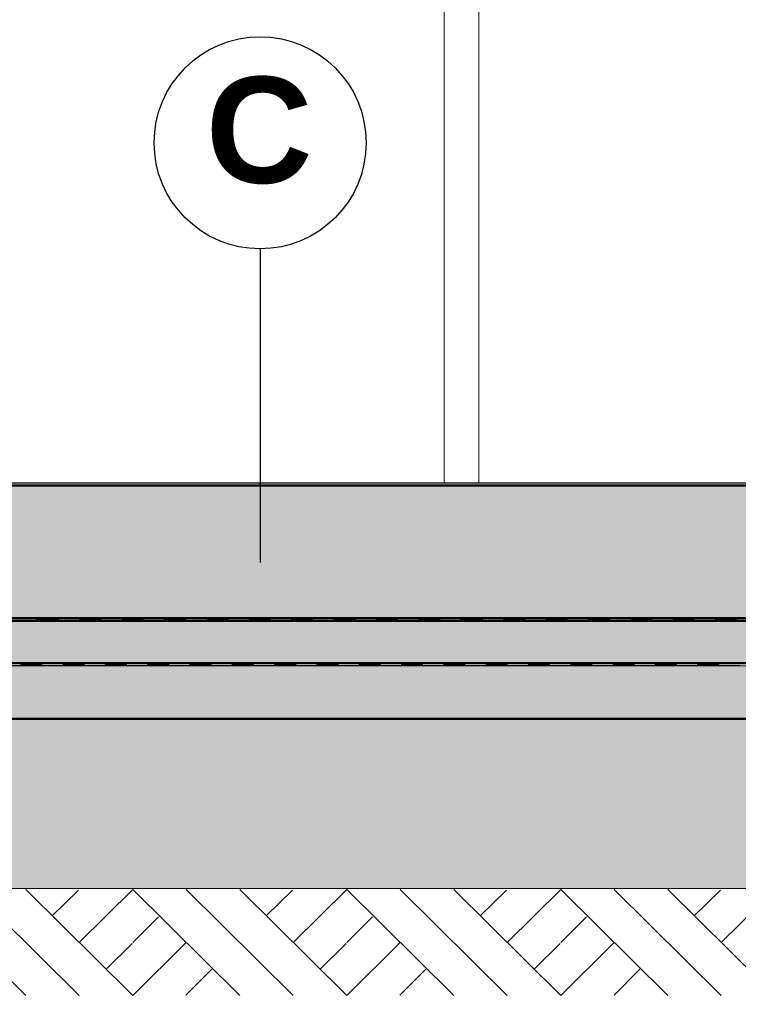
# Model space of a CAD drawing. Header units: metres. Extents: x 1314 to 1415, y -87 to -52.
# Tile 98 of 256: x 1329.86 to 1331.21, y -63.21 to -61.35. Entities that reach past the tile are written whole.
import ezdxf

# ---------------------------------------------------------------- set-up
doc = ezdxf.new("R2010")
doc.units = ezdxf.units.M
doc.header["$PDMODE"] = 65
doc.linetypes.add('AUSGEZOGEN', pattern=[0])
for name, color, linetype, lineweight in [('XR$2$Ansicht', 1, 'AUSGEZOGEN', 50), ('XR$2$Design', 4, 'AUSGEZOGEN', 13), ('XR$2$Sanitär', 4, 'AUSGEZOGEN', 13), ('XR$2$Wand', 1, 'AUSGEZOGEN', 50), ('XR$3$Maßlinie 1_50', 7, 'AUSGEZOGEN', 25), ('XR$3$Text 1_100', 3, 'AUSGEZOGEN', 18), ('XR$4$Design', 4, 'AUSGEZOGEN', 13), ('XR$4$Muster', 4, 'AUSGEZOGEN', 13), ('XR$4$Wand', 1, 'AUSGEZOGEN', 50)]:
    doc.layers.add(name, color=color, linetype=linetype, lineweight=lineweight)
doc.styles.add('ARIAL', font='arial.ttf')
doc.dimstyles.new('DIMSTYLE_14', dxfattribs={"dimtxt": 0.175, "dimasz": 0.15, "dimexe": 0, "dimexo": 0, "dimgap": 0.0875, "dimtad": 2, "dimrnd": 0.005, "dimzin": 4, "dimdsep": 46, "dimtxsty": 'ARIAL', "dimblk1": 'ALL_ML_KREIS', "dimblk2": 'ALL_ML_KREIS', "dimsah": 1, "dimcen": 0, "dimclrd": 3, "dimclre": 3, "dimclrt": 3, "dimadec": 0, "dimazin": 0, "dimtfac": 1, "dimtdec": 0, "dimtix": 1, "dimtmove": 2, "dimatfit": 3, "dimfxl": 0, "dimtzin": 0, "dimlwd": 0, "dimlwe": 25, "dimarcsym": 0})
doc.dimstyles.new('DIMSTYLE_5', dxfattribs={"dimtxt": 0.125, "dimasz": 0.15, "dimexe": 0, "dimexo": 0, "dimgap": 0.0625, "dimtad": 2, "dimrnd": 0.005, "dimzin": 4, "dimdsep": 46, "dimtxsty": 'ARIAL', "dimblk1": 'ALL_ML_KREIS', "dimblk2": 'ALL_ML_KREIS', "dimsah": 1, "dimcen": 0, "dimclrd": 3, "dimclre": 3, "dimclrt": 3, "dimadec": 0, "dimazin": 0, "dimtfac": 1, "dimtdec": 0, "dimtix": 1, "dimtmove": 2, "dimatfit": 3, "dimfxl": 0, "dimtzin": 0, "dimlwd": 0, "dimlwe": 25, "dimarcsym": 0})
doc.dimstyles.new('DIMSTYLE_9', dxfattribs={"dimtxt": 0.125, "dimasz": 0.15, "dimexe": 0, "dimexo": 0, "dimgap": 0.0625, "dimtad": 2, "dimrnd": 0.005, "dimzin": 4, "dimdsep": 46, "dimtxsty": 'ARIAL', "dimblk1": 'ALL_ML_KREIS', "dimblk2": 'ALL_ML_KREIS', "dimsah": 1, "dimcen": 0, "dimclrd": 3, "dimclre": 3, "dimclrt": 3, "dimadec": 0, "dimazin": 0, "dimtfac": 1, "dimtdec": 0, "dimtix": 1, "dimtmove": 2, "dimatfit": 3, "dimfxl": 0, "dimtzin": 0, "dimlwd": 0, "dimlwe": 25, "dimarcsym": 0})

# ---------------------------------------------------------------- blocks, each defined once
blk = doc.blocks.new('MUSTERELEMENT_41')
at = {"layer": 'XR$2$Design', "color": 4, "linetype": 'AUSGEZOGEN', "lineweight": 13, "transparency": 33554687}
for p, q in [((1329.8087, -62.4797), (1329.8887, -62.4797)), ((1329.8887, -62.4797), (1329.9687, -62.4797)), ((1329.8887, -62.4797), (1329.8887, -62.4847)), ((1329.8887, -62.4797), (1329.8887, -62.4847)), ((1329.9287, -62.4797), (1329.9287, -62.4847)), ((1329.9687, -62.4797), (1330.0487, -62.4797)), ((1329.9687, -62.4797), (1329.9687, -62.4847)), ((1329.9687, -62.4797), (1329.9687, -62.4847)), ((1330.0087, -62.4797), (1330.0087, -62.4847)), ((1330.0487, -62.4797), (1330.1286, -62.4797)), ((1330.0487, -62.4797), (1330.0487, -62.4847)), ((1330.0487, -62.4797), (1330.0487, -62.4847)), ((1330.0886, -62.4797), (1330.0886, -62.4847)), ((1330.1286, -62.4797), (1330.2086, -62.4797)), ((1330.1286, -62.4797), (1330.1286, -62.4847)), ((1330.1286, -62.4797), (1330.1286, -62.4847)), ((1330.1686, -62.4797), (1330.1686, -62.4847)), ((1330.2086, -62.4797), (1330.2886, -62.4797)), ((1330.2086, -62.4797), (1330.2086, -62.4847)), ((1330.2086, -62.4797), (1330.2086, -62.4847)), ((1330.2486, -62.4797), (1330.2486, -62.4847)), ((1330.2886, -62.4797), (1330.3686, -62.4797)), ((1330.2886, -62.4797), (1330.2886, -62.4847)), ((1330.2886, -62.4797), (1330.2886, -62.4847)), ((1330.3286, -62.4797), (1330.3286, -62.4847)), ((1330.3686, -62.4797), (1330.4486, -62.4797)), ((1330.3686, -62.4797), (1330.3686, -62.4847)), ((1330.3686, -62.4797), (1330.3686, -62.4847)), ((1330.4086, -62.4797), (1330.4086, -62.4847)), ((1330.4486, -62.4797), (1330.5285, -62.4797)), ((1330.4486, -62.4797), (1330.4486, -62.4847)), ((1330.4486, -62.4797), (1330.4486, -62.4847)), ((1330.4885, -62.4797), (1330.4885, -62.4847)), ((1330.5285, -62.4797), (1330.6085, -62.4797)), ((1330.5285, -62.4797), (1330.5285, -62.4847)), ((1330.5285, -62.4797), (1330.5285, -62.4847)), ((1330.5685, -62.4797), (1330.5685, -62.4847)), ((1330.6085, -62.4797), (1330.6885, -62.4797)), ((1330.6085, -62.4797), (1330.6085, -62.4847)), ((1330.6085, -62.4797), (1330.6085, -62.4847)), ((1330.6485, -62.4797), (1330.6485, -62.4847)), ((1330.6885, -62.4797), (1330.7685, -62.4797)), ((1330.6885, -62.4797), (1330.6885, -62.4847)), ((1330.6885, -62.4797), (1330.6885, -62.4847)), ((1330.7285, -62.4797), (1330.7285, -62.4847)), ((1330.7685, -62.4797), (1330.8484, -62.4797)), ((1330.7685, -62.4797), (1330.7685, -62.4847)), ((1330.7685, -62.4797), (1330.7685, -62.4847)), ((1330.8085, -62.4797), (1330.8085, -62.4847)), ((1330.8484, -62.4797), (1330.9284, -62.4797)), ((1330.8484, -62.4797), (1330.8484, -62.4847)), ((1330.8484, -62.4797), (1330.8484, -62.4847)), ((1330.8884, -62.4797), (1330.8884, -62.4847)), ((1330.9284, -62.4797), (1331.0084, -62.4797)), ((1330.9284, -62.4797), (1330.9284, -62.4847)), ((1330.9284, -62.4797), (1330.9284, -62.4847)), ((1330.9684, -62.4797), (1330.9684, -62.4847)), ((1331.0084, -62.4797), (1331.0884, -62.4797)), ((1331.0084, -62.4797), (1331.0084, -62.4847)), ((1331.0084, -62.4797), (1331.0084, -62.4847)), ((1331.0484, -62.4797), (1331.0484, -62.4847)), ((1331.0884, -62.4797), (1331.1684, -62.4797)), ((1331.0884, -62.4797), (1331.0884, -62.4847)), ((1331.0884, -62.4797), (1331.0884, -62.4847)), ((1331.1284, -62.4797), (1331.1284, -62.4847)), ((1331.1684, -62.4797), (1331.2483, -62.4797)), ((1331.1684, -62.4797), (1331.1684, -62.4847)), ((1331.1684, -62.4797), (1331.1684, -62.4847)), ((1331.2084, -62.4797), (1331.2084, -62.4847)), ((1329.8087, -62.4847), (1329.8887, -62.4847)), ((1329.8887, -62.4807), (1329.9287, -62.4807)), ((1329.8887, -62.4817), (1329.9287, -62.4817)), ((1329.8887, -62.4827), (1329.9287, -62.4827)), ((1329.8887, -62.4837), (1329.9287, -62.4837)), ((1329.8887, -62.4847), (1329.9687, -62.4847)), ((1329.9687, -62.4807), (1330.0087, -62.4807)), ((1329.9687, -62.4817), (1330.0087, -62.4817)), ((1329.9687, -62.4827), (1330.0087, -62.4827)), ((1329.9687, -62.4837), (1330.0087, -62.4837)), ((1329.9687, -62.4847), (1330.0487, -62.4847)), ((1330.0487, -62.4807), (1330.0886, -62.4807)), ((1330.0487, -62.4817), (1330.0886, -62.4817)), ((1330.0487, -62.4827), (1330.0886, -62.4827)), ((1330.0487, -62.4837), (1330.0886, -62.4837)), ((1330.0487, -62.4847), (1330.1286, -62.4847)), ((1330.1286, -62.4807), (1330.1686, -62.4807)), ((1330.1286, -62.4817), (1330.1686, -62.4817)), ((1330.1286, -62.4827), (1330.1686, -62.4827)), ((1330.1286, -62.4837), (1330.1686, -62.4837)), ((1330.1286, -62.4847), (1330.2086, -62.4847)), ((1330.2086, -62.4807), (1330.2486, -62.4807)), ((1330.2086, -62.4817), (1330.2486, -62.4817)), ((1330.2086, -62.4827), (1330.2486, -62.4827)), ((1330.2086, -62.4837), (1330.2486, -62.4837)), ((1330.2086, -62.4847), (1330.2886, -62.4847)), ((1330.2886, -62.4807), (1330.3286, -62.4807)), ((1330.2886, -62.4817), (1330.3286, -62.4817)), ((1330.2886, -62.4827), (1330.3286, -62.4827)), ((1330.2886, -62.4837), (1330.3286, -62.4837)), ((1330.2886, -62.4847), (1330.3686, -62.4847)), ((1330.3686, -62.4807), (1330.4086, -62.4807)), ((1330.3686, -62.4817), (1330.4086, -62.4817)), ((1330.3686, -62.4827), (1330.4086, -62.4827)), ((1330.3686, -62.4837), (1330.4086, -62.4837)), ((1330.3686, -62.4847), (1330.4486, -62.4847)), ((1330.4486, -62.4807), (1330.4885, -62.4807)), ((1330.4486, -62.4817), (1330.4885, -62.4817)), ((1330.4486, -62.4827), (1330.4885, -62.4827)), ((1330.4486, -62.4837), (1330.4885, -62.4837)), ((1330.4486, -62.4847), (1330.5285, -62.4847)), ((1330.5285, -62.4807), (1330.5685, -62.4807)), ((1330.5285, -62.4817), (1330.5685, -62.4817)), ((1330.5285, -62.4827), (1330.5685, -62.4827)), ((1330.5285, -62.4837), (1330.5685, -62.4837)), ((1330.5285, -62.4847), (1330.6085, -62.4847)), ((1330.6085, -62.4807), (1330.6485, -62.4807)), ((1330.6085, -62.4817), (1330.6485, -62.4817)), ((1330.6085, -62.4827), (1330.6485, -62.4827)), ((1330.6085, -62.4837), (1330.6485, -62.4837)), ((1330.6085, -62.4847), (1330.6885, -62.4847)), ((1330.6885, -62.4807), (1330.7285, -62.4807)), ((1330.6885, -62.4817), (1330.7285, -62.4817)), ((1330.6885, -62.4827), (1330.7285, -62.4827)), ((1330.6885, -62.4837), (1330.7285, -62.4837)), ((1330.6885, -62.4847), (1330.7685, -62.4847)), ((1330.7685, -62.4807), (1330.8085, -62.4807)), ((1330.7685, -62.4817), (1330.8085, -62.4817)), ((1330.7685, -62.4827), (1330.8085, -62.4827)), ((1330.7685, -62.4837), (1330.8085, -62.4837)), ((1330.7685, -62.4847), (1330.8484, -62.4847)), ((1330.8484, -62.4807), (1330.8884, -62.4807)), ((1330.8484, -62.4817), (1330.8884, -62.4817)), ((1330.8484, -62.4827), (1330.8884, -62.4827)), ((1330.8484, -62.4837), (1330.8884, -62.4837)), ((1330.8484, -62.4847), (1330.9284, -62.4847)), ((1330.9284, -62.4807), (1330.9684, -62.4807)), ((1330.9284, -62.4817), (1330.9684, -62.4817)), ((1330.9284, -62.4827), (1330.9684, -62.4827)), ((1330.9284, -62.4837), (1330.9684, -62.4837)), ((1330.9284, -62.4847), (1331.0084, -62.4847)), ((1331.0084, -62.4807), (1331.0484, -62.4807)), ((1331.0084, -62.4817), (1331.0484, -62.4817)), ((1331.0084, -62.4827), (1331.0484, -62.4827)), ((1331.0084, -62.4837), (1331.0484, -62.4837)), ((1331.0084, -62.4847), (1331.0884, -62.4847)), ((1331.0884, -62.4807), (1331.1284, -62.4807)), ((1331.0884, -62.4817), (1331.1284, -62.4817)), ((1331.0884, -62.4827), (1331.1284, -62.4827)), ((1331.0884, -62.4837), (1331.1284, -62.4837)), ((1331.0884, -62.4847), (1331.1684, -62.4847)), ((1331.1684, -62.4807), (1331.2084, -62.4807)), ((1331.1684, -62.4817), (1331.2084, -62.4817)), ((1331.1684, -62.4827), (1331.2084, -62.4827)), ((1331.1684, -62.4837), (1331.2084, -62.4837)), ((1331.1684, -62.4847), (1331.2483, -62.4847))]:
    blk.add_line(p, q, dxfattribs=at)
blk = doc.blocks.new('MUSTERELEMENT_44')
at = {"layer": 'XR$2$Design', "color": 4, "linetype": 'AUSGEZOGEN', "lineweight": 13, "transparency": 33554687}
for p, q in [((1329.7776, -62.5648), (1329.8575, -62.5648)), ((1329.7776, -62.5698), (1329.8575, -62.5698)), ((1329.8575, -62.5648), (1329.9373, -62.5648)), ((1329.8575, -62.5648), (1329.8575, -62.5698)), ((1329.8575, -62.5648), (1329.8575, -62.5698)), ((1329.8575, -62.5658), (1329.8974, -62.5658)), ((1329.8575, -62.5668), (1329.8974, -62.5668)), ((1329.8575, -62.5678), (1329.8974, -62.5678)), ((1329.8575, -62.5688), (1329.8974, -62.5688)), ((1329.8575, -62.5698), (1329.9373, -62.5698)), ((1329.8974, -62.5648), (1329.8974, -62.5698)), ((1329.9373, -62.5648), (1330.0171, -62.5648)), ((1329.9373, -62.5648), (1329.9373, -62.5698)), ((1329.9373, -62.5648), (1329.9373, -62.5698)), ((1329.9373, -62.5658), (1329.9772, -62.5658)), ((1329.9373, -62.5668), (1329.9772, -62.5668)), ((1329.9373, -62.5678), (1329.9772, -62.5678)), ((1329.9373, -62.5688), (1329.9772, -62.5688)), ((1329.9373, -62.5698), (1330.0171, -62.5698)), ((1329.9772, -62.5648), (1329.9772, -62.5698)), ((1330.0171, -62.5648), (1330.0969, -62.5648)), ((1330.0171, -62.5648), (1330.0171, -62.5698)), ((1330.0171, -62.5648), (1330.0171, -62.5698)), ((1330.0171, -62.5658), (1330.057, -62.5658)), ((1330.0171, -62.5668), (1330.057, -62.5668)), ((1330.0171, -62.5678), (1330.057, -62.5678)), ((1330.0171, -62.5688), (1330.057, -62.5688)), ((1330.0171, -62.5698), (1330.0969, -62.5698)), ((1330.057, -62.5648), (1330.057, -62.5698)), ((1330.0969, -62.5648), (1330.1768, -62.5648)), ((1330.0969, -62.5648), (1330.0969, -62.5698)), ((1330.0969, -62.5648), (1330.0969, -62.5698)), ((1330.0969, -62.5658), (1330.1368, -62.5658)), ((1330.0969, -62.5668), (1330.1368, -62.5668)), ((1330.0969, -62.5678), (1330.1368, -62.5678)), ((1330.0969, -62.5688), (1330.1368, -62.5688)), ((1330.0969, -62.5698), (1330.1768, -62.5698)), ((1330.1368, -62.5648), (1330.1368, -62.5698)), ((1330.1768, -62.5648), (1330.2566, -62.5648)), ((1330.1768, -62.5648), (1330.1768, -62.5698)), ((1330.1768, -62.5648), (1330.1768, -62.5698)), ((1330.1768, -62.5658), (1330.2167, -62.5658)), ((1330.1768, -62.5668), (1330.2167, -62.5668)), ((1330.1768, -62.5678), (1330.2167, -62.5678)), ((1330.1768, -62.5688), (1330.2167, -62.5688)), ((1330.1768, -62.5698), (1330.2566, -62.5698)), ((1330.2167, -62.5648), (1330.2167, -62.5698)), ((1330.2566, -62.5648), (1330.3364, -62.5648)), ((1330.2566, -62.5648), (1330.2566, -62.5698)), ((1330.2566, -62.5648), (1330.2566, -62.5698)), ((1330.2566, -62.5658), (1330.2965, -62.5658)), ((1330.2566, -62.5668), (1330.2965, -62.5668)), ((1330.2566, -62.5678), (1330.2965, -62.5678)), ((1330.2566, -62.5688), (1330.2965, -62.5688)), ((1330.2566, -62.5698), (1330.3364, -62.5698)), ((1330.2965, -62.5648), (1330.2965, -62.5698)), ((1330.3364, -62.5648), (1330.4162, -62.5648)), ((1330.3364, -62.5648), (1330.3364, -62.5698)), ((1330.3364, -62.5648), (1330.3364, -62.5698)), ((1330.3364, -62.5658), (1330.3763, -62.5658)), ((1330.3364, -62.5668), (1330.3763, -62.5668)), ((1330.3364, -62.5678), (1330.3763, -62.5678)), ((1330.3364, -62.5688), (1330.3763, -62.5688)), ((1330.3364, -62.5698), (1330.4162, -62.5698)), ((1330.3763, -62.5648), (1330.3763, -62.5698)), ((1330.4162, -62.5648), (1330.4961, -62.5648)), ((1330.4162, -62.5648), (1330.4162, -62.5698)), ((1330.4162, -62.5648), (1330.4162, -62.5698)), ((1330.4162, -62.5658), (1330.4562, -62.5658)), ((1330.4162, -62.5668), (1330.4562, -62.5668)), ((1330.4162, -62.5678), (1330.4562, -62.5678)), ((1330.4162, -62.5688), (1330.4562, -62.5688)), ((1330.4162, -62.5698), (1330.4961, -62.5698)), ((1330.4562, -62.5648), (1330.4562, -62.5698)), ((1330.4961, -62.5648), (1330.5759, -62.5648)), ((1330.4961, -62.5648), (1330.4961, -62.5698)), ((1330.4961, -62.5648), (1330.4961, -62.5698)), ((1330.4961, -62.5658), (1330.536, -62.5658)), ((1330.4961, -62.5668), (1330.536, -62.5668)), ((1330.4961, -62.5678), (1330.536, -62.5678)), ((1330.4961, -62.5688), (1330.536, -62.5688)), ((1330.4961, -62.5698), (1330.5759, -62.5698)), ((1330.536, -62.5648), (1330.536, -62.5698)), ((1330.5759, -62.5648), (1330.6557, -62.5648)), ((1330.5759, -62.5648), (1330.5759, -62.5698)), ((1330.5759, -62.5648), (1330.5759, -62.5698)), ((1330.5759, -62.5658), (1330.6158, -62.5658)), ((1330.5759, -62.5668), (1330.6158, -62.5668)), ((1330.5759, -62.5678), (1330.6158, -62.5678)), ((1330.5759, -62.5688), (1330.6158, -62.5688)), ((1330.5759, -62.5698), (1330.6557, -62.5698)), ((1330.6158, -62.5648), (1330.6158, -62.5698)), ((1330.6557, -62.5648), (1330.7355, -62.5648)), ((1330.6557, -62.5648), (1330.6557, -62.5698)), ((1330.6557, -62.5648), (1330.6557, -62.5698)), ((1330.6557, -62.5658), (1330.6956, -62.5658)), ((1330.6557, -62.5668), (1330.6956, -62.5668)), ((1330.6557, -62.5678), (1330.6956, -62.5678)), ((1330.6557, -62.5688), (1330.6956, -62.5688)), ((1330.6557, -62.5698), (1330.7355, -62.5698)), ((1330.6956, -62.5648), (1330.6956, -62.5698)), ((1330.7355, -62.5648), (1330.8154, -62.5648)), ((1330.7355, -62.5648), (1330.7355, -62.5698)), ((1330.7355, -62.5648), (1330.7355, -62.5698)), ((1330.7355, -62.5658), (1330.7755, -62.5658)), ((1330.7355, -62.5668), (1330.7755, -62.5668)), ((1330.7355, -62.5678), (1330.7755, -62.5678)), ((1330.7355, -62.5688), (1330.7755, -62.5688)), ((1330.7355, -62.5698), (1330.8154, -62.5698)), ((1330.7755, -62.5648), (1330.7755, -62.5698)), ((1330.8154, -62.5648), (1330.8952, -62.5648)), ((1330.8154, -62.5648), (1330.8154, -62.5698)), ((1330.8154, -62.5648), (1330.8154, -62.5698)), ((1330.8154, -62.5658), (1330.8553, -62.5658)), ((1330.8154, -62.5668), (1330.8553, -62.5668)), ((1330.8154, -62.5678), (1330.8553, -62.5678)), ((1330.8154, -62.5688), (1330.8553, -62.5688)), ((1330.8154, -62.5698), (1330.8952, -62.5698)), ((1330.8553, -62.5648), (1330.8553, -62.5698)), ((1330.8952, -62.5648), (1330.975, -62.5648)), ((1330.8952, -62.5648), (1330.8952, -62.5698)), ((1330.8952, -62.5648), (1330.8952, -62.5698)), ((1330.8952, -62.5658), (1330.9351, -62.5658)), ((1330.8952, -62.5668), (1330.9351, -62.5668)), ((1330.8952, -62.5678), (1330.9351, -62.5678)), ((1330.8952, -62.5688), (1330.9351, -62.5688)), ((1330.8952, -62.5698), (1330.975, -62.5698)), ((1330.9351, -62.5648), (1330.9351, -62.5698)), ((1330.975, -62.5648), (1331.0548, -62.5648)), ((1330.975, -62.5648), (1330.975, -62.5698)), ((1330.975, -62.5648), (1330.975, -62.5698)), ((1330.975, -62.5658), (1331.0149, -62.5658)), ((1330.975, -62.5668), (1331.0149, -62.5668)), ((1330.975, -62.5678), (1331.0149, -62.5678)), ((1330.975, -62.5688), (1331.0149, -62.5688)), ((1330.975, -62.5698), (1331.0548, -62.5698)), ((1331.0149, -62.5648), (1331.0149, -62.5698)), ((1331.0548, -62.5648), (1331.1347, -62.5648)), ((1331.0548, -62.5648), (1331.0548, -62.5698)), ((1331.0548, -62.5648), (1331.0548, -62.5698)), ((1331.0548, -62.5658), (1331.0948, -62.5658)), ((1331.0548, -62.5668), (1331.0948, -62.5668)), ((1331.0548, -62.5678), (1331.0948, -62.5678)), ((1331.0548, -62.5688), (1331.0948, -62.5688)), ((1331.0548, -62.5698), (1331.1347, -62.5698)), ((1331.0948, -62.5648), (1331.0948, -62.5698)), ((1331.1347, -62.5648), (1331.2145, -62.5648)), ((1331.1347, -62.5648), (1331.1347, -62.5698)), ((1331.1347, -62.5648), (1331.1347, -62.5698)), ((1331.1347, -62.5658), (1331.1746, -62.5658)), ((1331.1347, -62.5668), (1331.1746, -62.5668)), ((1331.1347, -62.5678), (1331.1746, -62.5678)), ((1331.1347, -62.5688), (1331.1746, -62.5688)), ((1331.1347, -62.5698), (1331.2145, -62.5698)), ((1331.1746, -62.5648), (1331.1746, -62.5698))]:
    blk.add_line(p, q, dxfattribs=at)
blk = doc.blocks.new('ALL_ML_KREIS')
at = {"color": 0, "linetype": 'ByBlock', "lineweight": -2}
for p, q in [((0, -0.5), (0, 0.5)), ((-1, 0), (0.5, 0))]:
    blk.add_line(p, q, dxfattribs=at)
blk.add_circle((0, 0), 0.15, dxfattribs=at)
blk = doc.blocks.new('*D82')
at = {"layer": 'DEFPOINTS', "color": 3, "linetype": 'AUSGEZOGEN', "lineweight": 25, "transparency": 33554687}
for p in [(1318.1917, -55.1748), (1332.4917, -56.3136), (1318.1917, -64.661)]:
    blk.add_point(p, dxfattribs=at)
at = {"layer": 'XR$3$Maßlinie 1_50', "color": 3, "linetype": 'AUSGEZOGEN', "lineweight": -2, "transparency": 33554687}
for p, q in [((1318.1917, -64.361), (1318.1917, -64.661)), ((1332.4917, -64.361), (1332.4917, -64.661)), ((1318.1917, -64.661), (1332.4917, -64.661))]:
    blk.add_line(p, q, dxfattribs=at)
at = {"layer": 'XR$3$Maßlinie 1_50', "color": 3, "linetype": 'AUSGEZOGEN', "lineweight": 25, "transparency": 33554687, "xscale": 0.15, "yscale": 0.15, "zscale": 0.15, "rotation": 180}
blk.add_blockref('ALL_ML_KREIS', (1318.1917, -64.661), dxfattribs=at)
at = {"layer": 'XR$3$Maßlinie 1_50', "color": 3, "linetype": 'AUSGEZOGEN', "lineweight": 25, "transparency": 33554687, "xscale": 0.15, "yscale": 0.15, "zscale": 0.15}
blk.add_blockref('ALL_ML_KREIS', (1332.4917, -64.661), dxfattribs=at)
at = {"layer": 'XR$3$Maßlinie 1_50', "color": 3, "linetype": 'AUSGEZOGEN', "lineweight": 25, "transparency": 33554687, "insert": (1325.3461, -64.5463), "char_height": 0.125, "width": 0.625, "attachment_point": 5, "style": 'ARIAL'}
blk.add_mtext('\\A1;{\\A1;{14.30\\H0.082500;\\S^ ;}}', dxfattribs=at)
blk = doc.blocks.new('*D106')
at = {"layer": 'DEFPOINTS', "color": 3, "linetype": 'AUSGEZOGEN', "lineweight": 25, "transparency": 33554687}
for p in [(1332.4917, -58.2362), (1318.1917, -58.4758), (1318.1917, -65.2751)]:
    blk.add_point(p, dxfattribs=at)
at = {"layer": 'XR$3$Maßlinie 1_50', "color": 3, "linetype": 'AUSGEZOGEN', "lineweight": -2, "transparency": 33554687}
for p, q in [((1318.1917, -64.9751), (1318.1917, -65.2751)), ((1332.4917, -64.9751), (1332.4917, -65.2751)), ((1318.1917, -65.2751), (1332.4917, -65.2751))]:
    blk.add_line(p, q, dxfattribs=at)
at = {"layer": 'XR$3$Maßlinie 1_50', "color": 3, "linetype": 'AUSGEZOGEN', "lineweight": 25, "transparency": 33554687, "xscale": 0.15, "yscale": 0.15, "zscale": 0.15, "rotation": 180}
blk.add_blockref('ALL_ML_KREIS', (1318.1917, -65.2751), dxfattribs=at)
at = {"layer": 'XR$3$Maßlinie 1_50', "color": 3, "linetype": 'AUSGEZOGEN', "lineweight": 25, "transparency": 33554687, "xscale": 0.15, "yscale": 0.15, "zscale": 0.15}
blk.add_blockref('ALL_ML_KREIS', (1332.4917, -65.2751), dxfattribs=at)
at = {"layer": 'XR$3$Maßlinie 1_50', "color": 3, "linetype": 'AUSGEZOGEN', "lineweight": 25, "transparency": 33554687, "insert": (1325.3481, -65.1346), "char_height": 0.175, "width": 0.875, "attachment_point": 5, "style": 'ARIAL'}
blk.add_mtext('\\A1;{\\fArial|i0|b1;\\A1;{14.30\\H0.115500;\\S^ ;}}', dxfattribs=at)
blk = doc.blocks.new('*D124')
at = {"layer": 'DEFPOINTS', "color": 3, "linetype": 'AUSGEZOGEN', "lineweight": 25, "transparency": 33554687}
for p in [(1318.5917, -58.0594), (1332.0917, -59.0358), (1318.5917, -64.0607)]:
    blk.add_point(p, dxfattribs=at)
at = {"layer": 'XR$3$Maßlinie 1_50', "color": 3, "linetype": 'AUSGEZOGEN', "lineweight": -2, "transparency": 33554687}
for p, q in [((1318.5917, -63.7557), (1318.5917, -64.0607)), ((1332.0917, -63.7557), (1332.0917, -64.0607)), ((1318.5917, -64.0607), (1332.0917, -64.0607))]:
    blk.add_line(p, q, dxfattribs=at)
at = {"layer": 'XR$3$Maßlinie 1_50', "color": 3, "linetype": 'AUSGEZOGEN', "lineweight": 25, "transparency": 33554687, "xscale": 0.15, "yscale": 0.15, "zscale": 0.15, "rotation": 180}
blk.add_blockref('ALL_ML_KREIS', (1318.5917, -64.0607), dxfattribs=at)
at = {"layer": 'XR$3$Maßlinie 1_50', "color": 3, "linetype": 'AUSGEZOGEN', "lineweight": 25, "transparency": 33554687, "xscale": 0.15, "yscale": 0.15, "zscale": 0.15}
blk.add_blockref('ALL_ML_KREIS', (1332.0917, -64.0607), dxfattribs=at)
at = {"layer": 'XR$3$Maßlinie 1_50', "color": 3, "linetype": 'AUSGEZOGEN', "lineweight": 25, "transparency": 33554687, "insert": (1325.3461, -63.946), "char_height": 0.125, "width": 0.625, "attachment_point": 5, "style": 'ARIAL'}
blk.add_mtext('\\A1;{\\A1;{13.50\\H0.082500;\\S^ ;}}', dxfattribs=at)
blk = doc.blocks.new('MUSTERELEMENT_72')
at = {"layer": 'XR$4$Design', "color": 52, "linetype": 'AUSGEZOGEN', "lineweight": 13, "transparency": 33554687}
for p, q in [((1329.6649, -62.9923), (1329.8669, -63.1923)), ((1329.7659, -62.9923), (1329.9678, -63.1923)), ((1329.8669, -62.9923), (1330.0688, -63.1923)), ((1329.9169, -63.0421), (1329.9662, -62.9935)), ((1329.9678, -63.0923), (1330.0688, -62.9923)), ((1330.0688, -62.9923), (1330.2707, -63.1923)), ((1330.1697, -62.9923), (1330.3716, -63.1923)), ((1330.2707, -62.9923), (1330.4726, -63.1923)), ((1330.3207, -63.0421), (1330.37, -62.9935)), ((1330.3716, -63.0923), (1330.4726, -62.9923)), ((1330.4726, -62.9923), (1330.6745, -63.1923)), ((1330.5735, -62.9923), (1330.7755, -63.1923)), ((1330.6745, -62.9923), (1330.8764, -63.1923)), ((1330.7246, -63.0421), (1330.7738, -62.9935)), ((1330.7755, -63.0923), (1330.8764, -62.9923)), ((1330.8764, -62.9923), (1331.0783, -63.1923)), ((1330.9774, -62.9923), (1331.1793, -63.1923)), ((1331.0783, -62.9923), (1331.2802, -63.1923)), ((1331.1284, -63.0421), (1331.1777, -62.9935)), ((1331.1793, -63.0923), (1331.2802, -62.9923)), ((1330.0688, -63.0923), (1330.1176, -63.0437)), ((1330.4726, -63.0923), (1330.5214, -63.0437)), ((1330.8764, -63.0923), (1330.9253, -63.0437)), ((1330.0688, -63.1923), (1330.1697, -63.0923)), ((1330.4726, -63.1923), (1330.5735, -63.0923)), ((1330.8764, -63.1923), (1330.9774, -63.0923)), ((1330.0187, -63.1425), (1330.0676, -63.0941)), ((1330.4225, -63.1425), (1330.4714, -63.0941)), ((1330.8263, -63.1425), (1330.8752, -63.0941)), ((1330.1693, -63.1913), (1330.2182, -63.1427)), ((1330.5731, -63.1913), (1330.622, -63.1427)), ((1330.977, -63.1913), (1331.0258, -63.1427))]:
    blk.add_line(p, q, dxfattribs=at)

msp = doc.modelspace()

# ---------------------------------------------------------------- hatches: boundary and pattern name
at = {"layer": 'XR$4$Muster', "linetype": 'AUSGEZOGEN', "lineweight": 13, "transparency": 33554687}
h = msp.add_hatch(dxfattribs=at)
h.set_pattern_fill('MUSTER', color=3, scale=0.09, angle=45, style=0, pattern_type=2)
h.set_pattern_definition([(45, (-3e-17, 0.25456), (-1e-17, 0.1272792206), [0.09, -0.09]), (135, (-3e-17, 0.25456), (-0.1272792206, 1e-17), [0.09, -0.09])])
h.paths.add_polyline_path([(1332.4717, -62.2301), (1318.6117, -62.2301), (1318.6117, -62.4801), (1332.4717, -62.4801)], flags=0)
h = msp.add_hatch(dxfattribs=at)
h.set_pattern_fill('MUSTER', color=4, scale=0.075, angle=45, style=0, pattern_type=2)
h.set_pattern_definition([(45, (-1e-17, 0.21213), (-8e-18, 0.106066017), [0.075, -0.075]), (135, (-1e-17, 0.21213), (-0.106066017, 8e-18), [0.075, -0.075])])
h.paths.add_polyline_path([(1318.7617, -62.565), (1332.4717, -62.565), (1332.4717, -62.485), (1318.7617, -62.485)], flags=0)
h = msp.add_hatch(dxfattribs=at)
h.set_pattern_fill('MUSTER', color=52, scale=0.0375, style=0, pattern_type=2)
h.set_pattern_definition([(0, (0.075, 0.075), (0.0375, 0.0375), [0.0375, -0.0375]), (90, (0.075, 0.075), (-0.0375, 0.0375), [0.0375, -0.0375])])
h.paths.add_polyline_path([(1332.4917, -62.5701), (1318.7617, -62.5701), (1318.7617, -62.6701), (1332.4917, -62.6701)], flags=0)
at = {"layer": 'XR$4$Wand', "linetype": 'AUSGEZOGEN', "lineweight": 13, "transparency": 33554687}
h = msp.add_hatch(dxfattribs=at)
h.set_pattern_fill('MUSTER', color=4, scale=0.12, angle=315, style=0, pattern_type=2)
h.set_pattern_definition([(315, (0.33941, -9e-17), (0.169705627, -4e-17), [0.12, -0.12]), (45, (0.33941, -9e-17), (4e-17, 0.169705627), [0.12, -0.12])])
h.paths.add_polyline_path([(1318.7617, -62.9901), (1332.4917, -62.9901), (1332.4917, -62.6701), (1318.7617, -62.6701)], flags=0)

# ---------------------------------------------------------------- linework, layer by layer
at = {"layer": 'XR$2$Ansicht', "color": 4, "linetype": 'AUSGEZOGEN', "lineweight": 13, "transparency": 33554687}
msp.add_line((1330.7217, -62.2251), (1330.7217, -60.0001), dxfattribs=at)
at = {"layer": 'XR$2$Design', "color": 3, "linetype": 'AUSGEZOGEN', "lineweight": 25, "transparency": 33554687}
msp.add_line((1318.6117, -62.2251), (1332.4717, -62.2251), dxfattribs=at)
at = {"layer": 'XR$2$Sanitär', "color": 4, "linetype": 'AUSGEZOGEN', "lineweight": 13, "transparency": 33554687}
msp.add_line((1318.7617, -62.6701), (1332.4917, -62.6701), dxfattribs=at)
at = {"layer": 'XR$2$Wand', "color": 3, "linetype": 'AUSGEZOGEN', "lineweight": 13, "transparency": 33554687}
msp.add_line((1330.6567, -59.9351), (1330.6567, -62.2251), dxfattribs=at)
at = {"layer": 'XR$2$Wand', "color": 1, "linetype": 'AUSGEZOGEN', "lineweight": 50, "transparency": 33554687}
for p, q in [((1318.6117, -62.2301), (1332.4717, -62.2301)), ((1318.6117, -62.4801), (1332.4717, -62.4801)), ((1318.6117, -62.4851), (1332.4717, -62.4851)), ((1318.7617, -62.5651), (1332.4917, -62.5651)), ((1318.7617, -62.6701), (1332.4717, -62.6701))]:
    msp.add_line(p, q, dxfattribs=at)
at = {"layer": 'XR$3$Text 1_100', "color": 3, "linetype": 'AUSGEZOGEN', "lineweight": 25, "transparency": 33554687}
msp.add_line((1330.3092, -61.7836), (1330.3092, -62.3753), dxfattribs=at)
msp.add_circle((1330.3092, -61.5836), 0.2, dxfattribs=at)
at = {"layer": 'XR$4$Muster', "color": 52, "linetype": 'AUSGEZOGEN', "lineweight": 13, "transparency": 33554687}
msp.add_line((1318.7617, -62.5701), (1332.4917, -62.5701), dxfattribs=at)
at = {"layer": 'XR$4$Wand', "color": 4, "linetype": 'AUSGEZOGEN', "lineweight": 13, "transparency": 33554687}
msp.add_line((1318.7617, -62.9901), (1332.4917, -62.9901), dxfattribs=at)

# ---------------------------------------------------------------- block references
at = {"layer": 'XR$2$Design', "color": 4, "linetype": 'AUSGEZOGEN', "lineweight": 13, "transparency": 33554687}
for name in ['MUSTERELEMENT_41', 'MUSTERELEMENT_44']:
    msp.add_blockref(name, (0, 0), dxfattribs=at)
at = {"layer": 'XR$4$Design', "color": 52, "linetype": 'AUSGEZOGEN', "lineweight": 13, "transparency": 33554687}
msp.add_blockref('MUSTERELEMENT_72', (0, 0), dxfattribs=at)

# ---------------------------------------------------------------- texts
at = {"layer": 'XR$3$Text 1_100', "color": 3, "linetype": 'AUSGEZOGEN', "lineweight": 25, "transparency": 33554687, "insert": (1330.2065, -61.6621), "char_height": 0.2, "width": 0.302714, "attachment_point": 7, "style": 'ARIAL'}
msp.add_mtext('\\A1;{\\fArial|i0|b1;\\H0.200000;\\W1.000000;\\C3;C}\\P', dxfattribs=at)

# ---------------------------------------------------------------- dimensions: what is measured, and where the dimension line sits
at = {"layer": 'XR$3$Maßlinie 1_50', "color": 3, "linetype": 'AUSGEZOGEN', "lineweight": 25, "transparency": 33554687}
for base, p1, p2, dimstyle, picture, middle in [((1332.4917, -64.661), (1318.1917, -64.361), (1332.4917, -64.361), 'DIMSTYLE_5', '*D82', (1325.3461, -64.5463)), ((1332.0917, -64.0607), (1318.5917, -63.7557), (1332.0917, -63.7557), 'DIMSTYLE_9', '*D124', (1325.3461, -63.946)), ((1332.4917, -65.2751), (1318.1917, -64.9751), (1332.4917, -64.9751), 'DIMSTYLE_14', '*D106', (1325.3481, -65.1346))]:
    dim = msp.add_linear_dim(base=base, p1=p1, p2=p2, dimstyle=dimstyle, override={"dimpost": '<>', "dimclrd": 3, "dimclre": 3, "dimclrt": 3, "dimlwd": 0, "dimlwe": 25}, dxfattribs=at)
    dim.commit()
    dim.dimension.update_dxf_attribs({"geometry": picture, "text_midpoint": middle, "dimtype": 160})

doc.saveas('drawing.dxf')
